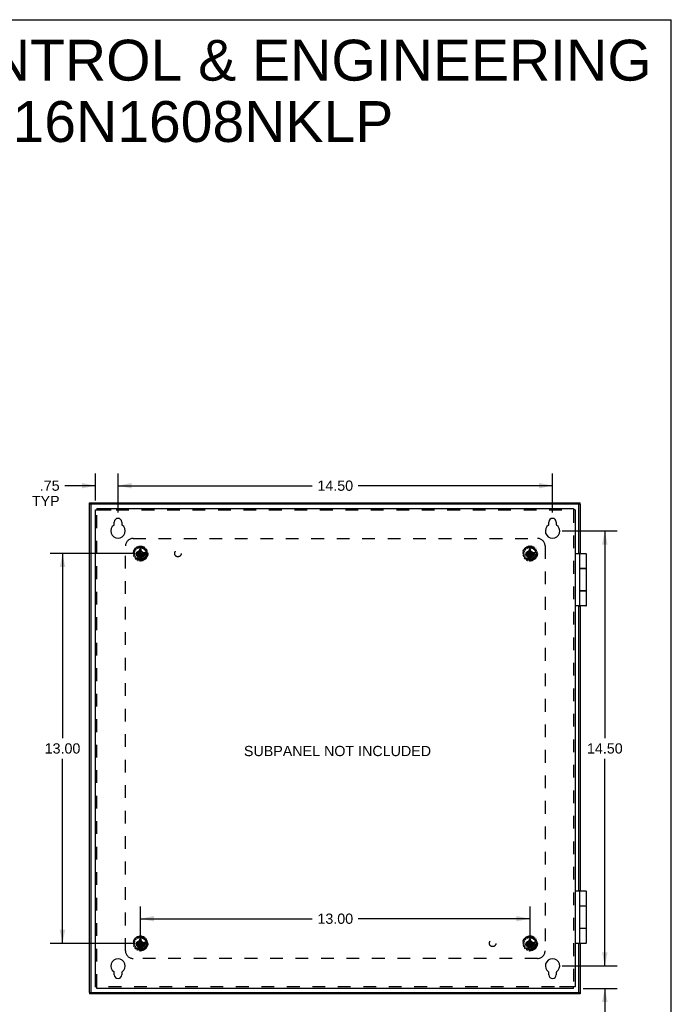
# Model space of a CAD drawing. Header units: inches. Extents: x 0 to 77.3, y 0 to 50.
# Tile 14 of 14: x 55.5 to 77.3, y 17.2 to 50. Entities that reach past the tile are written whole.
import ezdxf

# ---------------------------------------------------------------- set-up
doc = ezdxf.new("R2010")
doc.units = ezdxf.units.IN
doc.header["$LTSCALE"] = 4.25
doc.header["$MEASUREMENT"] = 0
doc.linetypes.add('HIDDEN', pattern=[0.2, 0.1, -0.1])
doc.layers.get('0').update_dxf_attribs({"linetype": 'CONTINUOUS'})
for name, color, linetype in [('DEFAULT_2', 8, 'HIDDEN'), ('DIMENSIONS', 7, 'CONTINUOUS'), ('DOOR_ASSEMBLY', 7, 'CONTINUOUS'), ('SUBPANEL', 7, 'CONTINUOUS')]:
    doc.layers.add(name, color=color, linetype=linetype)
doc.styles.get("Standard").update_dxf_attribs({"font": 'arial.ttf'})
doc.dimstyles.new('DIMSTYLE_1', dxfattribs={"dimtxt": 0.340909, "dimasz": 0.454545, "dimexe": 0.09, "dimexo": 0.07, "dimgap": 0.0375, "dimtad": 0, "dimtih": 1, "dimtoh": 1, "dimzin": 4, "dimdsep": 46, "dimtxsty": 'Standard', "dimblk": '_FILLED', "dimblk1": '_FILLED', "dimblk2": '_FILLED', "dimcen": 0.09, "dimadec": 3, "dimazin": 1, "dimtfac": 1, "dimtdec": 3, "dimtofl": 0, "dimtmove": 0, "dimatfit": 3, "dimldrblk": '_FILLED', "dimfxl": 0, "dimtolj": 1, "dimtzin": 4, "dimarcsym": 0})

# ---------------------------------------------------------------- blocks, each defined once
blk = doc.blocks.new('_FILLED')
at = {"color": 0, "linetype": 'ByBlock'}
blk.add_solid([(0, 0), (-1, 0.2), (-1, -0.2)], dxfattribs=at)
blk = doc.blocks.new('*D3')
at = {"layer": 'DIMENSIONS', "color": 2, "linetype": 'Continuous'}
for p, q in [((59.381, 32.202), (56.548, 32.202)), ((56.957, 32.202), (56.957, 26.043)), ((56.957, 19.202), (56.957, 25.361)), ((59.381, 19.202), (56.548, 19.202))]:
    blk.add_line(p, q, dxfattribs=at)
at = {"layer": 'DIMENSIONS', "color": 2, "linetype": 'Continuous', "xscale": 0.4545454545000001, "yscale": 0.4545454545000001, "zscale": 0.4545454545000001}
for p, rotation in [((56.957, 32.202), 90), ((56.957, 19.202), 270)]:
    blk.add_blockref('_FILLED', p, dxfattribs=dict(at, rotation=rotation))
at = {"layer": 'DIMENSIONS', "color": 2, "linetype": 'Continuous', "insert": (56.957, 25.873), "char_height": 0.3409, "width": 1.19128, "attachment_point": 2, "line_spacing_factor": 0.9}
blk.add_mtext('13.00', dxfattribs=at)
blk = doc.blocks.new('*D4')
at = {"layer": 'DIMENSIONS', "color": 2, "linetype": 'Continuous'}
for p, q in [((59.559, 19.392), (59.559, 20.434)), ((72.559, 19.392), (72.559, 20.434)), ((59.559, 20.025), (65.293, 20.025)), ((72.559, 20.025), (66.825, 20.025))]:
    blk.add_line(p, q, dxfattribs=at)
at = {"layer": 'DIMENSIONS', "color": 2, "linetype": 'Continuous', "xscale": 0.4545454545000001, "yscale": 0.4545454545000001, "zscale": 0.4545454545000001, "rotation": 180}
blk.add_blockref('_FILLED', (59.559, 20.025), dxfattribs=at)
at = {"layer": 'DIMENSIONS', "color": 2, "linetype": 'Continuous', "xscale": 0.4545454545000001, "yscale": 0.4545454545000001, "zscale": 0.4545454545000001}
blk.add_blockref('_FILLED', (72.559, 20.025), dxfattribs=at)
at = {"layer": 'DIMENSIONS', "color": 2, "linetype": 'Continuous', "insert": (66.059, 20.196), "char_height": 0.3409, "width": 1.19128, "attachment_point": 2, "line_spacing_factor": 0.9}
blk.add_mtext('13.00', dxfattribs=at)
blk = doc.blocks.new('*D8')
at = {"layer": 'DIMENSIONS', "color": 2, "linetype": 'Continuous'}
for p, q in [((58.809, 33.567), (58.809, 34.873)), ((73.309, 33.567), (73.309, 34.873)), ((58.809, 34.463), (65.293, 34.463)), ((73.309, 34.463), (66.825, 34.463))]:
    blk.add_line(p, q, dxfattribs=at)
at = {"layer": 'DIMENSIONS', "color": 2, "linetype": 'Continuous', "xscale": 0.4545454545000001, "yscale": 0.4545454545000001, "zscale": 0.4545454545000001, "rotation": 180}
blk.add_blockref('_FILLED', (58.809, 34.463), dxfattribs=at)
at = {"layer": 'DIMENSIONS', "color": 2, "linetype": 'Continuous', "xscale": 0.4545454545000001, "yscale": 0.4545454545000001, "zscale": 0.4545454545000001}
blk.add_blockref('_FILLED', (73.309, 34.463), dxfattribs=at)
at = {"layer": 'DIMENSIONS', "color": 2, "linetype": 'Continuous', "insert": (66.059, 34.634), "char_height": 0.3409, "width": 1.19128, "attachment_point": 2, "line_spacing_factor": 0.9}
blk.add_mtext('14.50', dxfattribs=at)
blk = doc.blocks.new('*D9')
at = {"layer": 'DIMENSIONS', "color": 2, "linetype": 'Continuous'}
for p, q in [((73.627, 32.952), (75.463, 32.952)), ((75.054, 32.952), (75.054, 26.043)), ((75.054, 18.452), (75.054, 25.361)), ((73.627, 18.452), (75.463, 18.452))]:
    blk.add_line(p, q, dxfattribs=at)
at = {"layer": 'DIMENSIONS', "color": 2, "linetype": 'Continuous', "xscale": 0.4545454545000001, "yscale": 0.4545454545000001, "zscale": 0.4545454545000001}
for p, rotation in [((75.054, 32.952), 90), ((75.054, 18.452), 270)]:
    blk.add_blockref('_FILLED', p, dxfattribs=dict(at, rotation=rotation))
at = {"layer": 'DIMENSIONS', "color": 2, "linetype": 'Continuous', "insert": (75.054, 25.873), "char_height": 0.3409, "width": 1.19128, "attachment_point": 2, "line_spacing_factor": 0.9}
blk.add_mtext('14.50', dxfattribs=at)
blk = doc.blocks.new('*D12')
at = {"layer": 'DIMENSIONS', "color": 2, "linetype": 'Continuous'}
for p, q in [((75.054, 18.452), (75.054, 19.361)), ((73.627, 18.452), (75.463, 18.452)), ((74.329, 17.702), (75.463, 17.702)), ((75.054, 17.702), (75.054, 16.517)), ((75.054, 16.517), (74.656, 16.517))]:
    blk.add_line(p, q, dxfattribs=at)
at = {"layer": 'DIMENSIONS', "color": 2, "linetype": 'Continuous', "xscale": 0.4545454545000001, "yscale": 0.4545454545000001, "zscale": 0.4545454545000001}
for p, rotation in [((75.054, 18.452), 270), ((75.054, 17.702), 90)]:
    blk.add_blockref('_FILLED', p, dxfattribs=dict(at, rotation=rotation))
at = {"layer": 'DIMENSIONS', "color": 2, "linetype": 'Continuous', "insert": (74.485, 16.687), "char_height": 0.3409, "width": 0.92388, "attachment_point": 3, "line_spacing_factor": 0.9}
blk.add_mtext('.75\\PTYP', dxfattribs=at)
blk = doc.blocks.new('*D13')
at = {"layer": 'DIMENSIONS', "color": 2, "linetype": 'Continuous'}
for p, q in [((58.059, 33.972), (58.059, 34.873)), ((58.809, 33.567), (58.809, 34.873)), ((58.059, 34.463), (57.031, 34.463)), ((58.809, 34.463), (59.718, 34.463))]:
    blk.add_line(p, q, dxfattribs=at)
at = {"layer": 'DIMENSIONS', "color": 2, "linetype": 'Continuous', "xscale": 0.4545454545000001, "yscale": 0.4545454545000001, "zscale": 0.4545454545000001}
blk.add_blockref('_FILLED', (58.059, 34.463), dxfattribs=at)
at = {"layer": 'DIMENSIONS', "color": 2, "linetype": 'Continuous', "xscale": 0.4545454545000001, "yscale": 0.4545454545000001, "zscale": 0.4545454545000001, "rotation": 180}
blk.add_blockref('_FILLED', (58.809, 34.463), dxfattribs=at)
at = {"layer": 'DIMENSIONS', "color": 2, "linetype": 'Continuous', "insert": (56.86, 34.634), "char_height": 0.3409, "width": 0.92388, "attachment_point": 3, "line_spacing_factor": 0.9}
blk.add_mtext('.75\\PTYP', dxfattribs=at)

msp = doc.modelspace()

# ---------------------------------------------------------------- linework, layer by layer
at = {"color": 7, "linetype": 'Continuous'}
for p, q in [((0, 50), (77.273, 50)), ((77.273, 0), (77.273, 50)), ((58.059, 33.654), (58.107, 33.654)), ((58.107, 33.702), (58.107, 33.654)), ((74.011, 33.702), (74.011, 33.654)), ((74.059, 33.654), (74.011, 33.654)), ((58.059, 17.75), (58.107, 17.75)), ((58.107, 17.702), (58.107, 17.75)), ((74.059, 17.75), (74.011, 17.75)), ((74.011, 17.702), (74.011, 17.75))]:
    msp.add_line(p, q, dxfattribs=at)
at = {"color": 3, "linetype": 'Continuous'}
for p, q in [((58.059, 17.75), (58.059, 33.654)), ((58.107, 33.702), (74.011, 33.702)), ((74.059, 33.654), (74.059, 17.75)), ((58.684, 33.168), (58.684, 33.249)), ((58.934, 33.249), (58.934, 33.168)), ((73.184, 33.168), (73.184, 33.249)), ((73.434, 33.249), (73.434, 33.168)), ((58.684, 18.155), (58.684, 18.236)), ((58.934, 18.236), (58.934, 18.155)), ((73.184, 18.155), (73.184, 18.236)), ((73.434, 18.236), (73.434, 18.155)), ((74.011, 17.702), (58.107, 17.702))]:
    msp.add_line(p, q, dxfattribs=at)
for centre, radius, start, end in [((58.664, 33.168), 0.02, 303.8964, 360), ((58.809, 33.249), 0.125, 0, 180), ((58.954, 33.168), 0.02, 180, 236.1036), ((73.164, 33.168), 0.02, 303.8964, 360), ((73.309, 33.249), 0.125, 0, 180), ((73.454, 33.168), 0.02, 180, 236.1036), ((58.809, 32.952), 0.24, 123.8964, 56.1036), ((73.309, 32.952), 0.24, 123.8964, 56.1036), ((58.809, 18.452), 0.24, 303.8964, 236.1036), ((73.309, 18.452), 0.24, 303.8964, 236.1036), ((58.664, 18.236), 0.02, 0, 56.1036), ((58.809, 18.155), 0.125, 180, 360), ((58.954, 18.236), 0.02, 123.8964, 180), ((73.164, 18.236), 0.02, 0, 56.1036), ((73.309, 18.155), 0.125, 180, 360), ((73.454, 18.236), 0.02, 123.8964, 180)]:
    msp.add_arc(centre, radius, start, end, dxfattribs=at)
at = {"layer": 'DEFAULT_2', "color": 8, "linetype": 'HIDDEN'}
for p, q in [((58.107, 17.75), (58.107, 33.654)), ((58.107, 33.654), (58.154, 33.654)), ((58.154, 33.654), (58.747, 33.654)), ((58.747, 33.654), (74.011, 33.654)), ((74.011, 33.654), (74.011, 17.75)), ((59.35, 32.2), (59.322, 32.205)), ((59.326, 32.249), (59.355, 32.248)), ((59.367, 32.285), (59.343, 32.301)), ((59.36, 32.171), (59.358, 32.191)), ((59.365, 32.34), (59.391, 32.327)), ((59.365, 32.255), (59.371, 32.274)), ((59.417, 32.356), (59.402, 32.381)), ((59.403, 32.329), (59.416, 32.344)), ((59.419, 32.22), (59.699, 32.184)), ((59.42, 32.22), (59.419, 32.22)), ((59.419, 32.184), (59.699, 32.22)), ((59.419, 32.184), (59.42, 32.184)), ((59.455, 32.22), (59.42, 32.22)), ((59.42, 32.184), (59.455, 32.184)), ((59.438, 32.406), (59.456, 32.385)), ((59.509, 32.252), (59.455, 32.22)), ((59.455, 32.22), (59.664, 32.184)), ((59.455, 32.184), (59.664, 32.22)), ((59.455, 32.184), (59.509, 32.153)), ((59.468, 32.382), (59.486, 32.39)), ((59.492, 32.4), (59.488, 32.429)), ((59.541, 32.307), (59.509, 32.252)), ((59.509, 32.153), (59.609, 32.252)), ((59.509, 32.252), (59.609, 32.153)), ((59.531, 32.438), (59.539, 32.41)), ((59.541, 32.062), (59.577, 32.343)), ((59.541, 32.343), (59.541, 32.342)), ((59.577, 32.062), (59.541, 32.343)), ((59.541, 32.342), (59.541, 32.307)), ((59.541, 32.098), (59.577, 32.307)), ((59.577, 32.098), (59.541, 32.307)), ((59.549, 32.403), (59.569, 32.403)), ((59.577, 32.342), (59.577, 32.343)), ((59.577, 32.307), (59.577, 32.342)), ((59.609, 32.252), (59.577, 32.307)), ((59.579, 32.41), (59.587, 32.438)), ((59.664, 32.22), (59.609, 32.252)), ((59.609, 32.153), (59.664, 32.184)), ((59.63, 32.429), (59.626, 32.4)), ((59.632, 32.39), (59.65, 32.382)), ((59.662, 32.385), (59.68, 32.406)), ((59.698, 32.22), (59.664, 32.22)), ((59.664, 32.184), (59.698, 32.184)), ((59.699, 32.22), (59.698, 32.22)), ((59.698, 32.184), (59.699, 32.184)), ((59.716, 32.381), (59.701, 32.356)), ((59.702, 32.344), (59.715, 32.329)), ((59.727, 32.327), (59.753, 32.34)), ((59.747, 32.274), (59.753, 32.255)), ((59.775, 32.301), (59.751, 32.285)), ((59.76, 32.191), (59.758, 32.171)), ((59.763, 32.248), (59.792, 32.249)), ((59.796, 32.205), (59.768, 32.2)), ((72.35, 32.2), (72.322, 32.205)), ((72.326, 32.249), (72.355, 32.248)), ((72.367, 32.285), (72.343, 32.301)), ((72.36, 32.171), (72.358, 32.191)), ((72.365, 32.34), (72.391, 32.327)), ((72.365, 32.255), (72.371, 32.274)), ((72.417, 32.356), (72.402, 32.381)), ((72.403, 32.329), (72.416, 32.344)), ((72.419, 32.184), (72.699, 32.22)), ((72.42, 32.22), (72.419, 32.22)), ((72.419, 32.22), (72.699, 32.184)), ((72.419, 32.184), (72.42, 32.184)), ((72.455, 32.22), (72.42, 32.22)), ((72.42, 32.184), (72.455, 32.184)), ((72.438, 32.406), (72.456, 32.385)), ((72.509, 32.252), (72.455, 32.22)), ((72.455, 32.184), (72.664, 32.22)), ((72.455, 32.22), (72.664, 32.184)), ((72.455, 32.184), (72.509, 32.153)), ((72.468, 32.382), (72.486, 32.39)), ((72.492, 32.4), (72.488, 32.429)), ((72.541, 32.307), (72.509, 32.252)), ((72.509, 32.153), (72.609, 32.252)), ((72.509, 32.252), (72.609, 32.153)), ((72.531, 32.438), (72.539, 32.41)), ((72.541, 32.062), (72.577, 32.343)), ((72.541, 32.343), (72.541, 32.342)), ((72.577, 32.062), (72.541, 32.343)), ((72.541, 32.342), (72.541, 32.307)), ((72.541, 32.098), (72.577, 32.307)), ((72.577, 32.098), (72.541, 32.307)), ((72.549, 32.403), (72.569, 32.403)), ((72.577, 32.342), (72.577, 32.343)), ((72.577, 32.307), (72.577, 32.342)), ((72.609, 32.252), (72.577, 32.307)), ((72.579, 32.41), (72.587, 32.438)), ((72.664, 32.22), (72.609, 32.252)), ((72.609, 32.153), (72.664, 32.184)), ((72.63, 32.429), (72.626, 32.4)), ((72.632, 32.39), (72.65, 32.382)), ((72.662, 32.385), (72.68, 32.406)), ((72.698, 32.22), (72.664, 32.22)), ((72.664, 32.184), (72.698, 32.184)), ((72.699, 32.22), (72.698, 32.22)), ((72.698, 32.184), (72.699, 32.184)), ((72.716, 32.381), (72.701, 32.356)), ((72.702, 32.344), (72.715, 32.329)), ((72.727, 32.327), (72.753, 32.34)), ((72.747, 32.274), (72.753, 32.255)), ((72.775, 32.301), (72.751, 32.285)), ((72.76, 32.191), (72.758, 32.171)), ((72.763, 32.248), (72.792, 32.249)), ((72.796, 32.205), (72.768, 32.2)), ((59.327, 32.15), (59.354, 32.161)), ((59.369, 32.115), (59.341, 32.108)), ((59.369, 32.06), (59.389, 32.081)), ((59.39, 32.093), (59.38, 32.11)), ((59.421, 32.045), (59.398, 32.028)), ((59.449, 32.034), (59.433, 32.046)), ((59.443, 31.995), (59.452, 32.022)), ((59.497, 32.003), (59.483, 31.977)), ((59.527, 32.004), (59.507, 32.008)), ((59.509, 32.153), (59.541, 32.098)), ((59.537, 31.966), (59.535, 31.995)), ((59.541, 32.098), (59.541, 32.063)), ((59.541, 32.063), (59.541, 32.062)), ((59.577, 32.098), (59.609, 32.153)), ((59.577, 32.063), (59.577, 32.098)), ((59.577, 32.062), (59.577, 32.063)), ((59.583, 31.995), (59.581, 31.966)), ((59.611, 32.008), (59.591, 32.004)), ((59.635, 31.977), (59.621, 32.003)), ((59.666, 32.022), (59.675, 31.995)), ((59.685, 32.046), (59.669, 32.034)), ((59.72, 32.028), (59.697, 32.045)), ((59.738, 32.11), (59.728, 32.093)), ((59.73, 32.081), (59.749, 32.06)), ((59.777, 32.108), (59.749, 32.115)), ((59.764, 32.161), (59.791, 32.15)), ((72.327, 32.15), (72.354, 32.161)), ((72.369, 32.115), (72.341, 32.108)), ((72.369, 32.06), (72.389, 32.081)), ((72.39, 32.093), (72.38, 32.11)), ((72.421, 32.045), (72.398, 32.028)), ((72.449, 32.034), (72.433, 32.046)), ((72.443, 31.995), (72.452, 32.022)), ((72.497, 32.003), (72.483, 31.977)), ((72.527, 32.004), (72.507, 32.008)), ((72.509, 32.153), (72.541, 32.098)), ((72.537, 31.966), (72.535, 31.995)), ((72.541, 32.098), (72.541, 32.063)), ((72.541, 32.063), (72.541, 32.062)), ((72.577, 32.098), (72.609, 32.153)), ((72.577, 32.063), (72.577, 32.098)), ((72.577, 32.062), (72.577, 32.063)), ((72.583, 31.995), (72.581, 31.966)), ((72.611, 32.008), (72.591, 32.004)), ((72.635, 31.977), (72.621, 32.003)), ((72.666, 32.022), (72.675, 31.995)), ((72.685, 32.046), (72.669, 32.034)), ((72.72, 32.028), (72.697, 32.045)), ((72.738, 32.11), (72.728, 32.093)), ((72.73, 32.081), (72.749, 32.06)), ((72.777, 32.108), (72.749, 32.115)), ((72.764, 32.161), (72.791, 32.15)), ((59.417, 19.356), (59.402, 19.381)), ((59.438, 19.406), (59.456, 19.385)), ((59.468, 19.382), (59.486, 19.39)), ((59.492, 19.4), (59.488, 19.429)), ((59.531, 19.438), (59.539, 19.41)), ((59.549, 19.403), (59.569, 19.403)), ((59.579, 19.41), (59.587, 19.438)), ((59.63, 19.429), (59.626, 19.4)), ((59.632, 19.39), (59.65, 19.382)), ((59.662, 19.385), (59.68, 19.406)), ((59.716, 19.381), (59.701, 19.356)), ((72.417, 19.356), (72.402, 19.381)), ((72.438, 19.406), (72.456, 19.385)), ((72.468, 19.382), (72.486, 19.39)), ((72.492, 19.4), (72.488, 19.429)), ((72.531, 19.438), (72.539, 19.41)), ((72.549, 19.403), (72.569, 19.403)), ((72.579, 19.41), (72.587, 19.438)), ((72.63, 19.429), (72.626, 19.4)), ((72.632, 19.39), (72.65, 19.382)), ((72.662, 19.385), (72.68, 19.406)), ((72.716, 19.381), (72.701, 19.356)), ((59.35, 19.2), (59.322, 19.205)), ((59.326, 19.249), (59.355, 19.248)), ((59.327, 19.15), (59.354, 19.161)), ((59.369, 19.115), (59.341, 19.108)), ((59.367, 19.285), (59.343, 19.301)), ((59.36, 19.171), (59.358, 19.191)), ((59.365, 19.34), (59.391, 19.327)), ((59.365, 19.255), (59.371, 19.274)), ((59.369, 19.06), (59.389, 19.081)), ((59.39, 19.093), (59.38, 19.11)), ((59.421, 19.045), (59.398, 19.028)), ((59.403, 19.329), (59.416, 19.344)), ((59.419, 19.22), (59.699, 19.184)), ((59.42, 19.22), (59.419, 19.22)), ((59.419, 19.184), (59.699, 19.22)), ((59.419, 19.184), (59.42, 19.184)), ((59.455, 19.22), (59.42, 19.22)), ((59.42, 19.184), (59.455, 19.184)), ((59.449, 19.034), (59.433, 19.046)), ((59.509, 19.252), (59.455, 19.22)), ((59.455, 19.22), (59.664, 19.184)), ((59.455, 19.184), (59.664, 19.22)), ((59.455, 19.184), (59.509, 19.153)), ((59.541, 19.307), (59.509, 19.252)), ((59.509, 19.252), (59.609, 19.153)), ((59.509, 19.153), (59.609, 19.252)), ((59.509, 19.153), (59.541, 19.098)), ((59.577, 19.062), (59.541, 19.343)), ((59.541, 19.343), (59.541, 19.342)), ((59.541, 19.062), (59.577, 19.343)), ((59.541, 19.342), (59.541, 19.307)), ((59.577, 19.098), (59.541, 19.307)), ((59.541, 19.098), (59.577, 19.307)), ((59.541, 19.098), (59.541, 19.063)), ((59.541, 19.063), (59.541, 19.062)), ((59.577, 19.342), (59.577, 19.343)), ((59.577, 19.307), (59.577, 19.342)), ((59.609, 19.252), (59.577, 19.307)), ((59.577, 19.098), (59.609, 19.153)), ((59.577, 19.063), (59.577, 19.098)), ((59.577, 19.062), (59.577, 19.063)), ((59.664, 19.22), (59.609, 19.252)), ((59.609, 19.153), (59.664, 19.184)), ((59.698, 19.22), (59.664, 19.22)), ((59.664, 19.184), (59.698, 19.184)), ((59.685, 19.046), (59.669, 19.034)), ((59.72, 19.028), (59.697, 19.045)), ((59.699, 19.22), (59.698, 19.22)), ((59.698, 19.184), (59.699, 19.184)), ((59.702, 19.344), (59.715, 19.329)), ((59.727, 19.327), (59.753, 19.34)), ((59.738, 19.11), (59.728, 19.093)), ((59.73, 19.081), (59.749, 19.06)), ((59.747, 19.274), (59.753, 19.255)), ((59.777, 19.108), (59.749, 19.115)), ((59.775, 19.301), (59.751, 19.285)), ((59.76, 19.191), (59.758, 19.171)), ((59.763, 19.248), (59.792, 19.249)), ((59.764, 19.161), (59.791, 19.15)), ((59.796, 19.205), (59.768, 19.2)), ((72.35, 19.2), (72.322, 19.205)), ((72.326, 19.249), (72.355, 19.248)), ((72.327, 19.15), (72.354, 19.161)), ((72.369, 19.115), (72.341, 19.108)), ((72.367, 19.285), (72.343, 19.301)), ((72.36, 19.171), (72.358, 19.191)), ((72.365, 19.34), (72.391, 19.327)), ((72.365, 19.255), (72.371, 19.274)), ((72.369, 19.06), (72.389, 19.081)), ((72.39, 19.093), (72.38, 19.11)), ((72.421, 19.045), (72.398, 19.028)), ((72.403, 19.329), (72.416, 19.344)), ((72.419, 19.184), (72.699, 19.22)), ((72.42, 19.22), (72.419, 19.22)), ((72.419, 19.22), (72.699, 19.184)), ((72.419, 19.184), (72.42, 19.184)), ((72.455, 19.22), (72.42, 19.22)), ((72.42, 19.184), (72.455, 19.184)), ((72.449, 19.034), (72.433, 19.046)), ((72.509, 19.252), (72.455, 19.22)), ((72.455, 19.184), (72.664, 19.22)), ((72.455, 19.22), (72.664, 19.184)), ((72.455, 19.184), (72.509, 19.153)), ((72.541, 19.307), (72.509, 19.252)), ((72.509, 19.252), (72.609, 19.153)), ((72.509, 19.153), (72.609, 19.252)), ((72.509, 19.153), (72.541, 19.098)), ((72.577, 19.062), (72.541, 19.343)), ((72.541, 19.343), (72.541, 19.342)), ((72.541, 19.062), (72.577, 19.343)), ((72.541, 19.342), (72.541, 19.307)), ((72.577, 19.098), (72.541, 19.307)), ((72.541, 19.098), (72.577, 19.307)), ((72.541, 19.098), (72.541, 19.063)), ((72.541, 19.063), (72.541, 19.062)), ((72.577, 19.342), (72.577, 19.343)), ((72.577, 19.307), (72.577, 19.342)), ((72.609, 19.252), (72.577, 19.307)), ((72.577, 19.098), (72.609, 19.153)), ((72.577, 19.063), (72.577, 19.098)), ((72.577, 19.062), (72.577, 19.063)), ((72.664, 19.22), (72.609, 19.252)), ((72.609, 19.153), (72.664, 19.184)), ((72.698, 19.22), (72.664, 19.22)), ((72.664, 19.184), (72.698, 19.184)), ((72.685, 19.046), (72.669, 19.034)), ((72.72, 19.028), (72.697, 19.045)), ((72.699, 19.22), (72.698, 19.22)), ((72.698, 19.184), (72.699, 19.184)), ((72.702, 19.344), (72.715, 19.329)), ((72.727, 19.327), (72.753, 19.34)), ((72.738, 19.11), (72.728, 19.093)), ((72.73, 19.081), (72.749, 19.06)), ((72.747, 19.274), (72.753, 19.255)), ((72.777, 19.108), (72.749, 19.115)), ((72.775, 19.301), (72.751, 19.285)), ((72.76, 19.191), (72.758, 19.171)), ((72.763, 19.248), (72.792, 19.249)), ((72.764, 19.161), (72.791, 19.15)), ((72.796, 19.205), (72.768, 19.2)), ((59.443, 18.995), (59.452, 19.022)), ((59.497, 19.003), (59.483, 18.977)), ((59.527, 19.004), (59.507, 19.008)), ((59.537, 18.966), (59.535, 18.995)), ((59.583, 18.995), (59.581, 18.966)), ((59.611, 19.008), (59.591, 19.004)), ((59.635, 18.977), (59.621, 19.003)), ((59.666, 19.022), (59.675, 18.995)), ((72.443, 18.995), (72.452, 19.022)), ((72.497, 19.003), (72.483, 18.977)), ((72.527, 19.004), (72.507, 19.008)), ((72.537, 18.966), (72.535, 18.995)), ((72.583, 18.995), (72.581, 18.966)), ((72.611, 19.008), (72.591, 19.004)), ((72.635, 18.977), (72.621, 19.003)), ((72.666, 19.022), (72.675, 18.995)), ((73.371, 17.75), (58.107, 17.75)), ((73.964, 17.75), (73.371, 17.75)), ((74.011, 17.75), (73.964, 17.75))]:
    msp.add_line(p, q, dxfattribs=at)
for points in [[(59.419, 32.22), (59.419, 32.217), (59.419, 32.214), (59.419, 32.211), (59.419, 32.208), (59.419, 32.205), (59.419, 32.202)], [(59.419, 32.202), (59.419, 32.199), (59.419, 32.196), (59.419, 32.193), (59.419, 32.19), (59.419, 32.187), (59.419, 32.184)], [(59.577, 32.343), (59.571, 32.343), (59.565, 32.343), (59.559, 32.343), (59.553, 32.343), (59.547, 32.343), (59.541, 32.343)], [(59.7, 32.202), (59.7, 32.205), (59.7, 32.208), (59.699, 32.211), (59.699, 32.214), (59.699, 32.217), (59.699, 32.22)], [(59.699, 32.184), (59.699, 32.187), (59.699, 32.19), (59.699, 32.193), (59.7, 32.196), (59.7, 32.199), (59.7, 32.202)], [(72.419, 32.22), (72.419, 32.217), (72.419, 32.214), (72.419, 32.211), (72.419, 32.208), (72.419, 32.205), (72.419, 32.202)], [(72.419, 32.202), (72.419, 32.199), (72.419, 32.196), (72.419, 32.193), (72.419, 32.19), (72.419, 32.187), (72.419, 32.184)], [(72.577, 32.343), (72.571, 32.343), (72.565, 32.343), (72.559, 32.343), (72.553, 32.343), (72.547, 32.343), (72.541, 32.343)], [(72.7, 32.202), (72.7, 32.205), (72.7, 32.208), (72.699, 32.211), (72.699, 32.214), (72.699, 32.217), (72.699, 32.22)], [(72.699, 32.184), (72.699, 32.187), (72.699, 32.19), (72.699, 32.193), (72.7, 32.196), (72.7, 32.199), (72.7, 32.202)], [(59.541, 32.062), (59.547, 32.062), (59.553, 32.062), (59.559, 32.062), (59.565, 32.062), (59.571, 32.062), (59.577, 32.062)], [(72.541, 32.062), (72.547, 32.062), (72.553, 32.062), (72.559, 32.062), (72.565, 32.062), (72.571, 32.062), (72.577, 32.062)], [(59.419, 19.22), (59.419, 19.217), (59.419, 19.214), (59.419, 19.211), (59.419, 19.208), (59.419, 19.205), (59.419, 19.202)], [(59.419, 19.202), (59.419, 19.199), (59.419, 19.196), (59.419, 19.193), (59.419, 19.19), (59.419, 19.187), (59.419, 19.184)], [(59.577, 19.343), (59.571, 19.343), (59.565, 19.343), (59.559, 19.343), (59.553, 19.343), (59.547, 19.343), (59.541, 19.343)], [(59.541, 19.062), (59.547, 19.062), (59.553, 19.062), (59.559, 19.062), (59.565, 19.062), (59.571, 19.062), (59.577, 19.062)], [(59.7, 19.202), (59.7, 19.205), (59.7, 19.208), (59.699, 19.211), (59.699, 19.214), (59.699, 19.217), (59.699, 19.22)], [(59.699, 19.184), (59.699, 19.187), (59.699, 19.19), (59.699, 19.193), (59.7, 19.196), (59.7, 19.199), (59.7, 19.202)], [(72.419, 19.22), (72.419, 19.217), (72.419, 19.214), (72.419, 19.211), (72.419, 19.208), (72.419, 19.205), (72.419, 19.202)], [(72.419, 19.202), (72.419, 19.199), (72.419, 19.196), (72.419, 19.193), (72.419, 19.19), (72.419, 19.187), (72.419, 19.184)], [(72.577, 19.343), (72.571, 19.343), (72.565, 19.343), (72.559, 19.343), (72.553, 19.343), (72.547, 19.343), (72.541, 19.343)], [(72.541, 19.062), (72.547, 19.062), (72.553, 19.062), (72.559, 19.062), (72.565, 19.062), (72.571, 19.062), (72.577, 19.062)], [(72.7, 19.202), (72.7, 19.205), (72.7, 19.208), (72.699, 19.211), (72.699, 19.214), (72.699, 19.217), (72.699, 19.22)], [(72.699, 19.184), (72.699, 19.187), (72.699, 19.19), (72.699, 19.193), (72.7, 19.196), (72.7, 19.199), (72.7, 19.202)]]:
    msp.add_lwpolyline(points, dxfattribs=at)
for centre, radius in [((59.559, 32.202), 0.246), ((59.559, 32.202), 0.201), ((59.559, 32.202), 0.188), ((59.559, 32.202), 0.143), ((59.559, 32.202), 0.128), ((59.559, 32.202), 0.125), ((59.559, 32.202), 0.124), ((59.559, 32.202), 0.114), ((59.559, 32.202), 0.102), ((59.559, 32.202), 0.1), ((72.559, 32.202), 0.246), ((72.559, 32.202), 0.201), ((72.559, 32.202), 0.188), ((72.559, 32.202), 0.143), ((72.559, 32.202), 0.128), ((72.559, 32.202), 0.125), ((72.559, 32.202), 0.124), ((72.559, 32.202), 0.114), ((72.559, 32.202), 0.102), ((72.559, 32.202), 0.1), ((59.559, 19.202), 0.246), ((59.559, 19.202), 0.201), ((59.559, 19.202), 0.188), ((72.559, 19.202), 0.246), ((72.559, 19.202), 0.201), ((72.559, 19.202), 0.188), ((59.559, 19.202), 0.143), ((59.559, 19.202), 0.128), ((59.559, 19.202), 0.125), ((59.559, 19.202), 0.124), ((59.559, 19.202), 0.114), ((59.559, 19.202), 0.102), ((59.559, 19.202), 0.1), ((72.559, 19.202), 0.143), ((72.559, 19.202), 0.128), ((72.559, 19.202), 0.125), ((72.559, 19.202), 0.124), ((72.559, 19.202), 0.114), ((72.559, 19.202), 0.102), ((72.559, 19.202), 0.1)]:
    msp.add_circle(centre, radius, dxfattribs=at)
for centre, start, end in [((59.323, 32.215), 176.9326, 259.8493), ((59.326, 32.239), 88.1507, 171.0674), ((59.349, 32.31), 152.9326, 235.8493), ((59.348, 32.19), 6, 79.8493), ((59.361, 32.331), 64.1507, 147.0674), ((59.355, 32.258), 268.1507, 342), ((59.361, 32.277), 342, 55.8493), ((59.396, 32.336), 244.1507, 318), ((59.411, 32.386), 128.9326, 211.8493), ((59.409, 32.351), 318, 31.8493), ((59.43, 32.4), 40.1507, 123.0674), ((59.464, 32.391), 220.1507, 294), ((59.482, 32.399), 294, 7.8493), ((59.498, 32.43), 104.9326, 187.8493), ((59.522, 32.435), 16.1507, 99.0674), ((59.549, 32.413), 196.1507, 270), ((59.569, 32.413), 270, 343.8493), ((59.596, 32.435), 80.9326, 163.8493), ((59.62, 32.43), 352.1507, 75.0674), ((59.636, 32.399), 172.1507, 246), ((59.654, 32.391), 246, 319.8493), ((59.688, 32.4), 56.9326, 139.8493), ((59.709, 32.351), 148.1507, 222), ((59.707, 32.386), 328.1507, 51.0674), ((59.723, 32.336), 222, 295.8493), ((59.757, 32.277), 124.1507, 198), ((59.757, 32.331), 32.9326, 115.8493), ((59.763, 32.258), 198, 271.8493), ((59.77, 32.19), 100.1507, 174), ((59.769, 32.31), 304.1507, 27.0674), ((59.792, 32.239), 8.9326, 91.8493), ((59.795, 32.215), 280.1507, 3.0674), ((72.323, 32.215), 176.9326, 259.8493), ((72.326, 32.239), 88.1507, 171.0674), ((72.349, 32.31), 152.9326, 235.8493), ((72.348, 32.19), 6, 79.8493), ((72.361, 32.331), 64.1507, 147.0674), ((72.355, 32.258), 268.1507, 342), ((72.361, 32.277), 342, 55.8493), ((72.396, 32.336), 244.1507, 318), ((72.411, 32.386), 128.9326, 211.8493), ((72.409, 32.351), 318, 31.8493), ((72.43, 32.4), 40.1507, 123.0674), ((72.464, 32.391), 220.1507, 294), ((72.482, 32.399), 294, 7.8493), ((72.498, 32.43), 104.9326, 187.8493), ((72.522, 32.435), 16.1507, 99.0674), ((72.549, 32.413), 196.1507, 270), ((72.569, 32.413), 270, 343.8493), ((72.596, 32.435), 80.9326, 163.8493), ((72.62, 32.43), 352.1507, 75.0674), ((72.636, 32.399), 172.1507, 246), ((72.654, 32.391), 246, 319.8493), ((72.688, 32.4), 56.9326, 139.8493), ((72.709, 32.351), 148.1507, 222), ((72.707, 32.386), 328.1507, 51.0674), ((72.723, 32.336), 222, 295.8493), ((72.757, 32.277), 124.1507, 198), ((72.757, 32.331), 32.9326, 115.8493), ((72.763, 32.258), 198, 271.8493), ((72.77, 32.19), 100.1507, 174), ((72.769, 32.31), 304.1507, 27.0674), ((72.792, 32.239), 8.9326, 91.8493), ((72.795, 32.215), 280.1507, 3.0674), ((59.331, 32.141), 112.1507, 195.0674), ((59.339, 32.118), 200.9326, 283.8493), ((59.35, 32.17), 292.1507, 6), ((59.376, 32.054), 136.1507, 219.0674), ((59.371, 32.105), 30, 103.8493), ((59.392, 32.036), 224.9326, 307.8493), ((59.381, 32.088), 316.1507, 30), ((59.427, 32.037), 54, 127.8493), ((59.452, 31.992), 160.1507, 243.0674), ((59.443, 32.026), 340.1507, 54), ((59.474, 31.982), 248.9326, 331.8493), ((59.505, 31.998), 78, 151.8493), ((59.525, 31.994), 4.1507, 78), ((59.547, 31.967), 184.1507, 267.0674), ((59.571, 31.967), 272.9326, 355.8493), ((59.593, 31.994), 102, 175.8493), ((59.613, 31.998), 28.1507, 102), ((59.644, 31.982), 208.1507, 291.0674), ((59.675, 32.026), 126, 199.8493), ((59.666, 31.992), 296.9326, 19.8493), ((59.691, 32.037), 52.1507, 126), ((59.726, 32.036), 232.1507, 315.0674), ((59.737, 32.088), 150, 223.8493), ((59.747, 32.105), 76.1507, 150), ((59.742, 32.054), 320.9326, 43.8493), ((59.768, 32.17), 174, 247.8493), ((59.779, 32.118), 256.1507, 339.0674), ((59.787, 32.141), 344.9326, 67.8493), ((72.331, 32.141), 112.1507, 195.0674), ((72.339, 32.118), 200.9326, 283.8493), ((72.35, 32.17), 292.1507, 6), ((72.376, 32.054), 136.1507, 219.0674), ((72.371, 32.105), 30, 103.8493), ((72.392, 32.036), 224.9326, 307.8493), ((72.381, 32.088), 316.1507, 30), ((72.427, 32.037), 54, 127.8493), ((72.452, 31.992), 160.1507, 243.0674), ((72.443, 32.026), 340.1507, 54), ((72.474, 31.982), 248.9326, 331.8493), ((72.505, 31.998), 78, 151.8493), ((72.525, 31.994), 4.1507, 78), ((72.547, 31.967), 184.1507, 267.0674), ((72.571, 31.967), 272.9326, 355.8493), ((72.593, 31.994), 102, 175.8493), ((72.613, 31.998), 28.1507, 102), ((72.644, 31.982), 208.1507, 291.0674), ((72.675, 32.026), 126, 199.8493), ((72.666, 31.992), 296.9326, 19.8493), ((72.691, 32.037), 52.1507, 126), ((72.726, 32.036), 232.1507, 315.0674), ((72.737, 32.088), 150, 223.8493), ((72.747, 32.105), 76.1507, 150), ((72.742, 32.054), 320.9326, 43.8493), ((72.768, 32.17), 174, 247.8493), ((72.779, 32.118), 256.1507, 339.0674), ((72.787, 32.141), 344.9326, 67.8493), ((59.411, 19.386), 128.9326, 211.8493), ((59.43, 19.4), 40.1507, 123.0674), ((59.464, 19.391), 220.1507, 294), ((59.482, 19.399), 294, 7.8493), ((59.498, 19.43), 104.9326, 187.8493), ((59.522, 19.435), 16.1507, 99.0674), ((59.549, 19.413), 196.1507, 270), ((59.569, 19.413), 270, 343.8493), ((59.596, 19.435), 80.9326, 163.8493), ((59.62, 19.43), 352.1507, 75.0674), ((59.636, 19.399), 172.1507, 246), ((59.654, 19.391), 246, 319.8493), ((59.688, 19.4), 56.9326, 139.8493), ((59.707, 19.386), 328.1507, 51.0674), ((72.411, 19.386), 128.9326, 211.8493), ((72.43, 19.4), 40.1507, 123.0674), ((72.464, 19.391), 220.1507, 294), ((72.482, 19.399), 294, 7.8493), ((72.498, 19.43), 104.9326, 187.8493), ((72.522, 19.435), 16.1507, 99.0674), ((72.549, 19.413), 196.1507, 270), ((72.569, 19.413), 270, 343.8493), ((72.596, 19.435), 80.9326, 163.8493), ((72.62, 19.43), 352.1507, 75.0674), ((72.636, 19.399), 172.1507, 246), ((72.654, 19.391), 246, 319.8493), ((72.688, 19.4), 56.9326, 139.8493), ((72.707, 19.386), 328.1507, 51.0674), ((59.323, 19.215), 176.9326, 259.8493), ((59.326, 19.239), 88.1507, 171.0674), ((59.331, 19.141), 112.1507, 195.0674), ((59.339, 19.118), 200.9326, 283.8493), ((59.349, 19.31), 152.9326, 235.8493), ((59.348, 19.19), 6, 79.8493), ((59.361, 19.331), 64.1507, 147.0674), ((59.35, 19.17), 292.1507, 6), ((59.355, 19.258), 268.1507, 342), ((59.376, 19.054), 136.1507, 219.0674), ((59.361, 19.277), 342, 55.8493), ((59.371, 19.105), 30, 103.8493), ((59.381, 19.088), 316.1507, 30), ((59.396, 19.336), 244.1507, 318), ((59.409, 19.351), 318, 31.8493), ((59.427, 19.037), 54, 127.8493), ((59.691, 19.037), 52.1507, 126), ((59.709, 19.351), 148.1507, 222), ((59.723, 19.336), 222, 295.8493), ((59.737, 19.088), 150, 223.8493), ((59.747, 19.105), 76.1507, 150), ((59.757, 19.277), 124.1507, 198), ((59.742, 19.054), 320.9326, 43.8493), ((59.757, 19.331), 32.9326, 115.8493), ((59.763, 19.258), 198, 271.8493), ((59.768, 19.17), 174, 247.8493), ((59.77, 19.19), 100.1507, 174), ((59.769, 19.31), 304.1507, 27.0674), ((59.779, 19.118), 256.1507, 339.0674), ((59.787, 19.141), 344.9326, 67.8493), ((59.792, 19.239), 8.9326, 91.8493), ((59.795, 19.215), 280.1507, 3.0674), ((72.323, 19.215), 176.9326, 259.8493), ((72.326, 19.239), 88.1507, 171.0674), ((72.331, 19.141), 112.1507, 195.0674), ((72.339, 19.118), 200.9326, 283.8493), ((72.349, 19.31), 152.9326, 235.8493), ((72.348, 19.19), 6, 79.8493), ((72.361, 19.331), 64.1507, 147.0674), ((72.35, 19.17), 292.1507, 6), ((72.355, 19.258), 268.1507, 342), ((72.376, 19.054), 136.1507, 219.0674), ((72.361, 19.277), 342, 55.8493), ((72.371, 19.105), 30, 103.8493), ((72.381, 19.088), 316.1507, 30), ((72.396, 19.336), 244.1507, 318), ((72.409, 19.351), 318, 31.8493), ((72.427, 19.037), 54, 127.8493), ((72.691, 19.037), 52.1507, 126), ((72.709, 19.351), 148.1507, 222), ((72.723, 19.336), 222, 295.8493), ((72.737, 19.088), 150, 223.8493), ((72.747, 19.105), 76.1507, 150), ((72.757, 19.277), 124.1507, 198), ((72.742, 19.054), 320.9326, 43.8493), ((72.757, 19.331), 32.9326, 115.8493), ((72.763, 19.258), 198, 271.8493), ((72.768, 19.17), 174, 247.8493), ((72.77, 19.19), 100.1507, 174), ((72.769, 19.31), 304.1507, 27.0674), ((72.779, 19.118), 256.1507, 339.0674), ((72.787, 19.141), 344.9326, 67.8493), ((72.792, 19.239), 8.9326, 91.8493), ((72.795, 19.215), 280.1507, 3.0674), ((59.392, 19.036), 224.9326, 307.8493), ((59.452, 18.992), 160.1507, 243.0674), ((59.443, 19.026), 340.1507, 54), ((59.474, 18.982), 248.9326, 331.8493), ((59.505, 18.998), 78, 151.8493), ((59.525, 18.994), 4.1507, 78), ((59.547, 18.967), 184.1507, 267.0674), ((59.571, 18.967), 272.9326, 355.8493), ((59.593, 18.994), 102, 175.8493), ((59.613, 18.998), 28.1507, 102), ((59.644, 18.982), 208.1507, 291.0674), ((59.675, 19.026), 126, 199.8493), ((59.666, 18.992), 296.9326, 19.8493), ((59.726, 19.036), 232.1507, 315.0674), ((72.392, 19.036), 224.9326, 307.8493), ((72.452, 18.992), 160.1507, 243.0674), ((72.443, 19.026), 340.1507, 54), ((72.474, 18.982), 248.9326, 331.8493), ((72.505, 18.998), 78, 151.8493), ((72.525, 18.994), 4.1507, 78), ((72.547, 18.967), 184.1507, 267.0674), ((72.571, 18.967), 272.9326, 355.8493), ((72.593, 18.994), 102, 175.8493), ((72.613, 18.998), 28.1507, 102), ((72.644, 18.982), 208.1507, 291.0674), ((72.675, 19.026), 126, 199.8493), ((72.666, 18.992), 296.9326, 19.8493), ((72.726, 19.036), 232.1507, 315.0674)]:
    msp.add_arc(centre, 0.01, start, end, dxfattribs=at)
at = {"layer": 'DOOR_ASSEMBLY', "color": 7, "linetype": 'Continuous'}
for p, q in [((57.854, 33.842), (57.854, 33.89)), ((74.229, 33.842), (57.854, 33.842)), ((57.902, 33.842), (57.902, 17.563)), ((74.181, 32.202), (74.181, 33.842)), ((74.229, 33.842), (74.229, 33.89)), ((74.059, 32.202), (74.422, 32.202)), ((74.181, 32.217), (74.229, 32.217)), ((74.204, 32.182), (74.204, 30.472)), ((74.442, 31.722), (74.442, 32.182)), ((74.211, 31.702), (74.422, 31.702)), ((74.427, 31.697), (74.224, 31.697)), ((74.367, 31.697), (74.367, 31.702)), ((74.374, 31.702), (74.374, 31.697)), ((74.447, 30.977), (74.447, 31.677)), ((74.211, 30.952), (74.211, 30.953)), ((74.422, 30.952), (74.211, 30.952)), ((74.224, 30.957), (74.427, 30.957)), ((74.367, 30.952), (74.367, 30.957)), ((74.374, 30.957), (74.374, 30.952)), ((74.442, 30.472), (74.442, 30.932)), ((74.422, 30.452), (74.059, 30.452)), ((74.181, 20.952), (74.181, 30.452)), ((74.229, 30.437), (74.181, 30.437)), ((74.059, 20.952), (74.422, 20.952)), ((74.181, 20.967), (74.229, 20.967)), ((74.204, 20.932), (74.204, 19.222)), ((74.442, 20.472), (74.442, 20.932)), ((74.211, 20.452), (74.422, 20.452)), ((74.427, 20.447), (74.224, 20.447)), ((74.367, 20.447), (74.367, 20.452)), ((74.374, 20.452), (74.374, 20.447)), ((74.447, 19.727), (74.447, 20.427)), ((74.211, 19.702), (74.211, 19.703)), ((74.422, 19.702), (74.211, 19.702)), ((74.224, 19.707), (74.427, 19.707)), ((74.367, 19.702), (74.367, 19.707)), ((74.374, 19.707), (74.374, 19.702)), ((74.442, 19.222), (74.442, 19.682)), ((74.422, 19.202), (74.059, 19.202)), ((74.181, 17.563), (74.181, 19.202)), ((74.229, 19.187), (74.181, 19.187)), ((57.854, 17.563), (57.854, 17.515)), ((57.854, 17.563), (74.229, 17.563)), ((74.229, 17.563), (74.229, 17.515))]:
    msp.add_line(p, q, dxfattribs=at)
at = {"layer": 'DOOR_ASSEMBLY', "color": 3, "linetype": 'Continuous'}
for p, q in [((57.854, 33.89), (74.229, 33.89)), ((57.854, 17.563), (57.854, 33.842)), ((74.229, 33.842), (74.229, 32.202)), ((74.229, 30.452), (74.229, 20.952)), ((74.229, 19.202), (74.229, 17.563)), ((74.229, 17.515), (57.854, 17.515))]:
    msp.add_line(p, q, dxfattribs=at)
at = {"layer": 'DOOR_ASSEMBLY', "color": 7, "linetype": 'Continuous'}
for centre, start, end in [((74.184, 32.182), 0, 90), ((74.422, 32.182), 0, 90), ((74.224, 31.717), 180.0002, 270), ((74.422, 31.722), 270, 360), ((74.427, 31.677), 0, 90), ((74.224, 30.937), 90, 180), ((74.422, 30.932), 0, 90), ((74.427, 30.977), 270, 360), ((74.184, 30.472), 270, 360), ((74.422, 30.472), 270, 360), ((74.184, 20.932), 0, 90), ((74.422, 20.932), 0, 90), ((74.224, 20.467), 180.0002, 270), ((74.422, 20.472), 270, 360), ((74.427, 20.427), 0, 90), ((74.224, 19.687), 90, 180), ((74.422, 19.682), 0, 90), ((74.427, 19.727), 270, 360), ((74.184, 19.222), 270, 360), ((74.422, 19.222), 270, 360)]:
    msp.add_arc(centre, 0.02, start, end, dxfattribs=at)
at = {"layer": 'SUBPANEL', "color": 8, "linetype": 'HIDDEN'}
for p, q in [((59.309, 32.702), (72.809, 32.702)), ((59.059, 18.952), (59.059, 32.452)), ((73.059, 32.452), (73.059, 18.952)), ((72.809, 18.702), (59.309, 18.702))]:
    msp.add_line(p, q, dxfattribs=at)
for centre, radius in [((59.559, 32.202), 0.141), ((60.809, 32.202), 0.109), ((72.559, 32.202), 0.141), ((59.559, 19.202), 0.141), ((71.309, 19.202), 0.109), ((72.559, 19.202), 0.141)]:
    msp.add_circle(centre, radius, dxfattribs=at)
for centre, start, end in [((59.309, 32.452), 90, 180), ((72.809, 32.452), 0, 90), ((59.309, 18.952), 180, 270), ((72.809, 18.952), 270, 360)]:
    msp.add_arc(centre, 0.25, start, end, dxfattribs=at)

# ---------------------------------------------------------------- texts
at = {"layer": 'DIMENSIONS', "color": 2, "linetype": 'Continuous', "attachment_point": 2, "line_spacing_factor": 0.9}
for s, insert, char_height, width in [('SAGINAW CONTROL & ENGINEERING\\PSCE-16N1608NKLP', (59.367, 49.332), 1.36364, 34.44069), ('SUBPANEL NOT INCLUDED', (66.133, 25.787), 0.34091, 6.23395)]:
    msp.add_mtext(s, dxfattribs=dict(at, insert=insert, char_height=char_height, width=width))

# ---------------------------------------------------------------- dimensions: what is measured, and where the dimension line sits
at = {"layer": 'DIMENSIONS', "color": 2, "linetype": 'Continuous'}
dim = msp.add_linear_dim(base=(58.809, 34.463), p1=(58.059, 33.902), p2=(58.809, 33.497), text='<>\\PTYP', dimstyle='DIMSTYLE_1', dxfattribs=at)
dim.commit()
dim.dimension.update_dxf_attribs({"geometry": '*D13', "text_midpoint": (56.399, 34.208), "dimtype": 160})
for base, p1, p2, angle, picture, middle in [((58.809, 34.463), (73.309, 33.497), (58.809, 33.497), 180, '*D8', (66.074, 34.462)), ((75.054, 18.452), (73.557, 32.952), (73.557, 18.452), 270, '*D9', (75.068, 25.7)), ((56.957, 19.202), (59.451, 32.202), (59.451, 19.202), 270, '*D3', (56.972, 25.7))]:
    dim = msp.add_linear_dim(base=base, p1=p1, p2=p2, angle=angle, dimstyle='DIMSTYLE_1', dxfattribs=at)
    dim.commit()
    dim.dimension.update_dxf_attribs({"geometry": picture, "text_midpoint": middle, "dimtype": 160})
dim = msp.add_linear_dim(base=(72.559, 20.025), p1=(59.559, 19.322), p2=(72.559, 19.322), dimstyle='DIMSTYLE_1', dxfattribs=at)
dim.commit()
dim.dimension.update_dxf_attribs({"geometry": '*D4', "text_midpoint": (66.074, 20.023), "dimtype": 160})
dim = msp.add_linear_dim(base=(75.054, 18.452), p1=(74.259, 17.702), p2=(73.557, 18.452), angle=90, text='<>\\PTYP', dimstyle='DIMSTYLE_1', dxfattribs=at)
dim.commit()
dim.dimension.update_dxf_attribs({"geometry": '*D12', "text_midpoint": (74.023, 16.261), "dimtype": 160})

doc.saveas('drawing.dxf')
